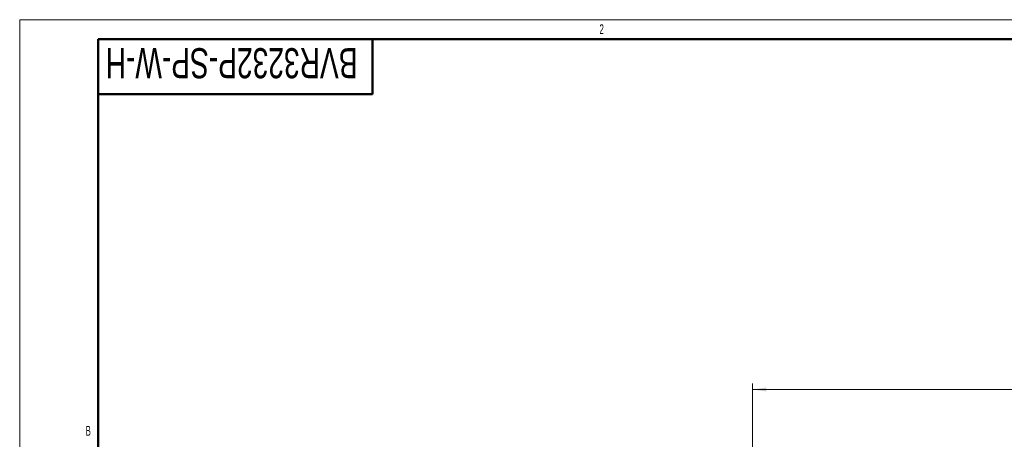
# Model space of a CAD drawing. Header units: millimetres. Extents: x 0 to 594, y 0 to 420.
# Tile 15 of 17: x 0 to 251, y 313 to 420. Entities that reach past the tile are written whole.
import ezdxf

# ---------------------------------------------------------------- set-up
doc = ezdxf.new("R2010")
doc.units = ezdxf.units.MM
doc.layers.add('ОСЕВЫЕ', color=7, linetype='Continuous')
doc.layers.add('ОСНОВНОЙ', color=7, linetype='Continuous', lineweight=25)
doc.styles.add('SLDTEXTSTYLE1', font='TXT', dxfattribs={"width": 0.7})
doc.styles.add('SLDTEXTSTYLE2', font='TXT', dxfattribs={"width": 0.605})
doc.dimstyles.new('SLDDIMSTYLE1', dxfattribs={"dimtxt": 5, "dimasz": 3.5, "dimexe": 0, "dimexo": 0.0625, "dimgap": 1.25, "dimtad": 2, "dimrnd": 1e-09, "dimzin": 12, "dimdsep": 46, "dimtxsty": 'SLDTEXTSTYLE1', "dimsah": 1, "dimcen": 0.09, "dimadec": 0, "dimazin": 3, "dimtol": 1, "dimtfac": 1, "dimtdec": 3, "dimtofl": 0, "dimtmove": 0, "dimatfit": 3, "dimfxl": 1, "dimfrac": 2, "dimtolj": 1, "dimarcsym": 0})

# ---------------------------------------------------------------- blocks, each defined once
blk = doc.blocks.new('_D_2')
at = {"color": 7, "linetype": 'Continuous', "lineweight": 0}
for p, q in [((186.97, 307.58), (186.97, 327.12)), ((374.97, 311.98), (374.97, 327.12)), ((186.97, 325.62), (374.97, 325.62))]:
    blk.add_line(p, q, dxfattribs=at)
at = {"color": 7, "linetype": 'Continuous', "lineweight": 18}
for points in [[(186.97, 325.62), (190.47, 325.12), (190.47, 326.12)], [(374.97, 325.62), (371.47, 326.12), (371.47, 325.12)]]:
    blk.add_solid(points, dxfattribs=at)
at = {"color": 7, "linetype": 'Continuous', "lineweight": 18, "insert": (285.36, 332.07), "char_height": 5, "attachment_point": 1, "style": 'SLDTEXTSTYLE1'}
blk.add_mtext('188', dxfattribs=at)

msp = doc.modelspace()

# ---------------------------------------------------------------- linework, layer by layer
at = {"color": 7, "linetype": 'Continuous', "lineweight": 50}
for p, q in [((589, 415), (20, 415)), ((20, 415), (20, 5)), ((90, 401), (90, 415)), ((20, 401), (90, 401))]:
    msp.add_line(p, q, dxfattribs=at)
at = {"layer": 'ОСЕВЫЕ', "lineweight": 18}
for q in [(594, 420), (0, 0)]:
    msp.add_line((0, 420), q, dxfattribs=at)
at = {"layer": 'ОСНОВНОЙ', "linetype": 'Continuous', "lineweight": 18}
for p, q in [((20, 5), (20, 415)), ((20, 415), (589, 415))]:
    msp.add_line(p, q, dxfattribs=at)

# ---------------------------------------------------------------- texts
at = {"color": 7, "linetype": 'Continuous', "lineweight": 0, "insert": (54.06, 405.059), "char_height": 7.67292, "attachment_point": 2, "rotation": 180, "style": 'SLDTEXTSTYLE1'}
msp.add_mtext('BVR3232P-SP-W-H', dxfattribs=at)
at = {"layer": 'ОСНОВНОЙ', "char_height": 2.5, "attachment_point": 2, "style": 'SLDTEXTSTYLE2'}
for s, insert in [('2', (148.483, 418.823)), ('B', (17.487, 316.323))]:
    msp.add_mtext(s, dxfattribs=dict(at, insert=insert))

# ---------------------------------------------------------------- dimensions: what is measured, and where the dimension line sits
at = {"color": 7, "linetype": 'Continuous', "lineweight": 18}
dim = msp.add_linear_dim(base=(374.967, 325.621), p1=(186.967, 307.576), p2=(374.967, 311.976), dimstyle='SLDDIMSTYLE1', dxfattribs=at)
dim.commit()
dim.dimension.update_dxf_attribs({"geometry": '_D_2', "text_midpoint": (290.693, 325.621), "dimtype": 160})

doc.saveas('drawing.dxf')
